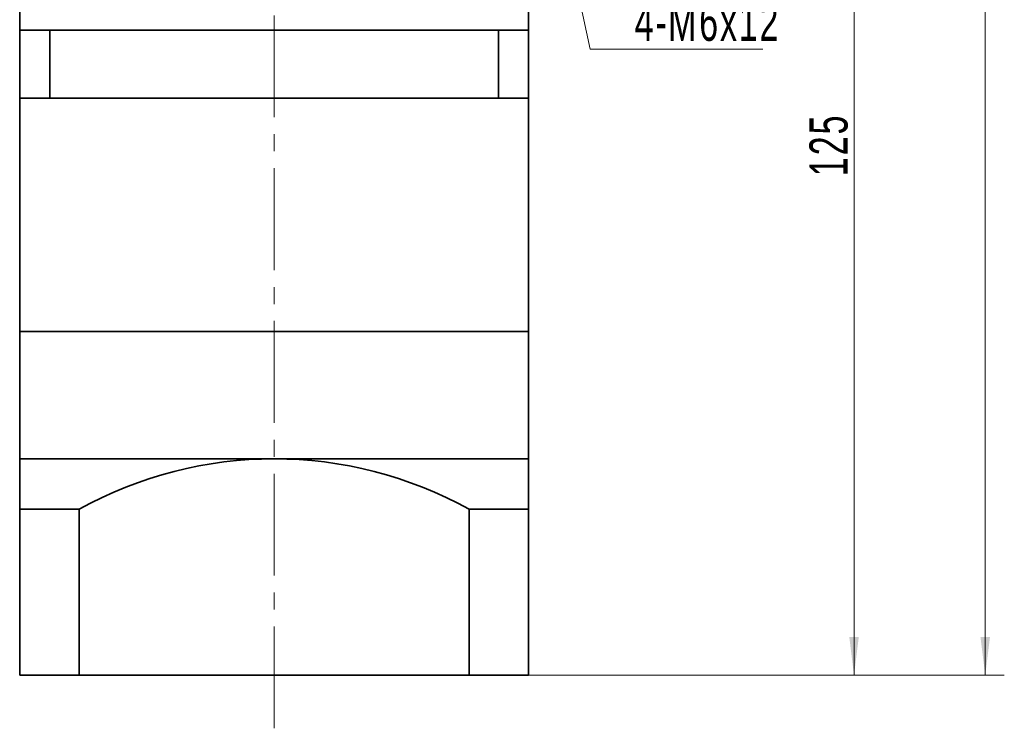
# Model space of a CAD drawing. Header units: millimetres. Extents: x -264 to 320, y -218 to 193.
# Tile 3 of 4: x 44 to 160, y -56 to 28. Entities that reach past the tile are written whole.
import ezdxf

# ---------------------------------------------------------------- set-up
doc = ezdxf.new("R2010")
doc.units = ezdxf.units.MM
doc.linetypes.add('点画线', pattern=[18, 12, -2, 2, -2])
doc.layers.get('0').update_dxf_attribs({"lineweight": 35})
for name, color, linetype, lineweight in [('EB0_1', 7, 'Continuous', 35), ('中心线层', 1, '点画线', 18), ('尺寸线层', 3, 'Continuous', 18), ('粗实线层', 7, 'Continuous', 35)]:
    doc.layers.add(name, color=color, linetype=linetype, lineweight=lineweight)
doc.styles.add('标准', font='txt', dxfattribs={"width": 0.667})
doc.dimstyles.new('a4-1-1.5', dxfattribs={"dimtxt": 4.5, "dimasz": 4.5, "dimexe": 2.25, "dimexo": 0, "dimgap": 0.75, "dimtad": 1, "dimdec": 3, "dimdsep": 46, "dimtxsty": '标准', "dimblk": '_CAXARROW', "dimcen": 0, "dimdle": 9, "dimazin": 2, "dimtfac": 0.707107, "dimtdec": 3, "dimtix": 1, "dimtmove": 2, "dimatfit": 3, "dimfxl": 0, "dimfrac": 2, "dimtolj": 1, "dimarcsym": 0})

# ---------------------------------------------------------------- blocks, each defined once
blk = doc.blocks.new('*X37')
at = {"layer": '尺寸线层', "linetype": 'Continuous'}
blk.add_hatch(color=0, dxfattribs=at).paths.add_polyline_path([(-6.36, 15.51), (-4.86, 11.23), (-5.96, 10.99)], flags=0)
at = {"layer": '尺寸线层', "color": 0, "linetype": 'Continuous'}
blk.add_line((-6.36, 15.51), (-3, 0), dxfattribs=at)
at = {"layer": '尺寸线层', "color": 0}
for p, q in [((-3, 0), (0, 0)), ((0, 0), (17.35, 0)), ((0, 0), (0, 0))]:
    blk.add_line(p, q, dxfattribs=at)
at = {"layer": '尺寸线层', "color": 0, "insert": (2.25, 0.9), "char_height": 4.5, "width": 30.2032, "attachment_point": 7, "line_spacing_factor": 1.15057, "style": '标准'}
blk.add_mtext('\\T1.1;4-M6x12', dxfattribs=at)
blk = doc.blocks.new('*X38')
at = {"layer": '尺寸线层', "linetype": 'Continuous'}
for points in [[(142.78, 75.4), (143.34, 70.9), (142.22, 70.9)], [(142.78, -49.6), (143.34, -45.1), (142.22, -45.1)]]:
    blk.add_hatch(color=0, dxfattribs=at).paths.add_polyline_path(points, flags=0)
at = {"layer": '尺寸线层', "color": 0, "linetype": 'Continuous'}
for p, q in [((123.9, 75.4), (145.03, 75.4)), ((142.78, 75.4), (142.78, -49.6)), ((104.4, -49.6), (145.03, -49.6))]:
    blk.add_line(p, q, dxfattribs=at)
at = {"layer": '尺寸线层', "color": 0, "insert": (139.8, 12.9), "char_height": 4.5, "width": 11.6685, "attachment_point": 5, "rotation": 90, "line_spacing_factor": 1.15057, "style": '标准'}
blk.add_mtext('\\T1.1;125', dxfattribs=at)
blk = doc.blocks.new('_CAXARROW')
blk.add_hatch(color=0).paths.add_polyline_path([(0, 0), (-1, 0.125), (-1, -0.125)], flags=0)
blk = doc.blocks.new('*X39')
at = {"layer": '尺寸线层', "linetype": 'Continuous'}
for points in [[(158.25, 115.4), (158.81, 110.9), (157.69, 110.9)], [(158.25, -49.6), (158.81, -45.1), (157.69, -45.1)]]:
    blk.add_hatch(color=0, dxfattribs=at).paths.add_polyline_path(points, flags=0)
at = {"layer": '尺寸线层', "color": 0, "linetype": 'Continuous'}
for p, q in [((114.4, 115.4), (160.5, 115.4)), ((158.25, 115.4), (158.25, -49.6)), ((104.4, -49.6), (160.5, -49.6))]:
    blk.add_line(p, q, dxfattribs=at)
at = {"layer": '尺寸线层', "color": 0, "insert": (155.27, 32.9), "char_height": 4.5, "width": 11.6685, "attachment_point": 5, "rotation": 90, "line_spacing_factor": 1.15057, "style": '标准'}
blk.add_mtext('\\T1.1;165', dxfattribs=at)

msp = doc.modelspace()

# ---------------------------------------------------------------- linework, layer by layer
at = {"layer": 'EB0_1'}
for p, q in [((44.3975, 26.4023), (44.3975, -9.0977)), ((104.3975, 26.4023), (44.3975, 26.4023)), ((104.3975, 26.4023), (104.3975, -9.0977)), ((104.3975, 18.4023), (44.3975, 18.4023)), ((44.3975, -9.0977), (104.3975, -9.0977))]:
    msp.add_line(p, q, dxfattribs=at)
at = {"layer": 'EB0_1', "linetype": 'Continuous', "lineweight": 35}
for p, q in [((44.3975, -9.0977), (104.3975, -9.0977)), ((44.3975, -9.0977), (44.3975, -32.0977)), ((104.3975, -49.5977), (104.3975, -9.0977)), ((44.3975, -32.0977), (44.3975, -49.5977)), ((104.3975, -49.5977), (44.3975, -49.5977))]:
    msp.add_line(p, q, dxfattribs=at)
at = {"layer": '中心线层'}
msp.add_line((74.3975, -55.8511), (74.3975, 124.3468), dxfattribs=at)
at = {"layer": '粗实线层'}
for p, q in [((44.3975, 26.4023), (44.3975, 35.4023)), ((104.3975, 26.4023), (104.3975, 35.4023)), ((47.94, 26.4023), (47.94, 18.4023)), ((100.855, 26.4023), (100.855, 18.4023)), ((44.3975, -24.0977), (104.3975, -24.0977)), ((51.3975, -30.0444), (44.3975, -30.0444)), ((51.3975, -30.0444), (51.3975, -49.5977)), ((51.3975, -30.0444), (51.3975, -49.5977)), ((97.3975, -30.0444), (97.3975, -49.5977)), ((97.3975, -30.0444), (97.3975, -49.5977)), ((97.3975, -30.0444), (104.3975, -30.0444))]:
    msp.add_line(p, q, dxfattribs=at)
msp.add_arc((74.3975, -71.5495), 47.4517, 61.006989, 118.993011, dxfattribs=at)

# ---------------------------------------------------------------- block references
at = {"layer": '尺寸线层'}
msp.add_blockref('*X37', (114.6659, 24.1948), dxfattribs=at)

# ---------------------------------------------------------------- dimensions: what is measured, and where the dimension line sits
for base, p1, picture, middle in [((158.2497, -49.5977), (114.3975, 115.4023), '*X39', (155.274, 32.9023)), ((142.7806, -49.5977), (123.8975, 75.4023), '*X38', (139.805, 12.9023))]:
    dim = msp.add_linear_dim(base=base, p1=p1, p2=(104.3975, -49.5977), angle=270, dimstyle='a4-1-1.5', override={"dimsah": 1, "dimtfill": 1, "dimtzin": 8}, dxfattribs=at)
    dim.commit()
    dim.dimension.update_dxf_attribs({"geometry": picture, "text_midpoint": middle})

doc.saveas('drawing.dxf')
